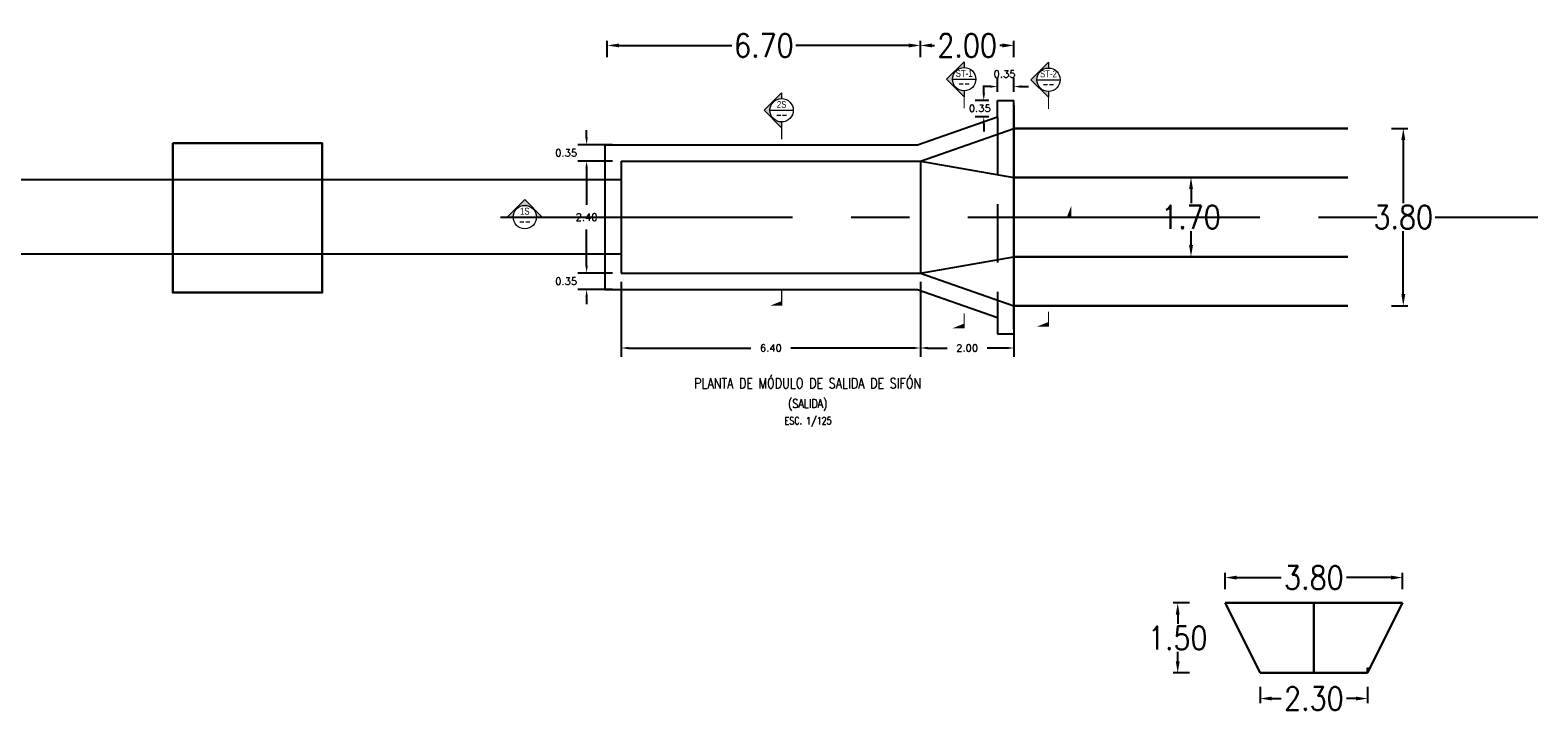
# Model space of a CAD drawing. Header units: metres. Extents: x 725561 to 725799, y 9150913 to 9151110.
# Tile 26 of 37: x 725669 to 725702, y 9150961 to 9150975. Entities that reach past the tile are written whole.
import ezdxf
from ezdxf.enums import TextEntityAlignment as Align

# ---------------------------------------------------------------- set-up
doc = ezdxf.new("R2010")
doc.units = ezdxf.units.M
doc.linetypes.add('CENTER', pattern=[2, 1.25, -0.25, 0.25, -0.25])
doc.linetypes.add('HIDDEN', pattern=[0.375, 0.25, -0.125])
doc.layers.add('_Esctructura', color=1, linetype='Continuous', lineweight=30)
doc.layers.add('Textos', color=7, linetype='Continuous', lineweight=20)
for name, color, linetype in [('AIR.A3_NOTAS', 7, 'Continuous'), ('AIR.A3_SUB-TITULOS', 4, 'Continuous'), ('AIR.A3_TITULOS', 6, 'Continuous'), ('Layer1 (.05 Center )', 8, 'CENTER'), ('Layer1 (.05 HIDDEN)', 8, 'HIDDEN'), ('Layer1 (.05)', 8, 'Continuous'), ('Layer10 (.30)', 90, 'Continuous'), ('Layer2 (.10)', 1, 'Continuous'), ('Layer3 (.10)', 3, 'Continuous')]:
    doc.layers.add(name, color=color, linetype=linetype)
doc.styles.add('AIR-Simplex.(0.80)', font='simplex.shx', dxfattribs={"width": 0.8})
doc.styles.add('arial', font='arial.ttf', dxfattribs={"width": 0.8})
doc.styles.add('ROMANS', font='ROMANS.shx', dxfattribs={"width": 0.85})
doc.styles.add('SIMPLEX', font='simplex.shx')
doc.dimstyles.new('AIR-125 A3-RV', dxfattribs={"dimscale": 0.125, "dimtxt": 1.25, "dimasz": 1.25, "dimexe": 1.5, "dimexo": 1.5, "dimgap": 1.5, "dimtad": 0, "dimtih": 1, "dimtoh": 1, "dimzin": 1, "dimdsep": 46, "dimtxsty": 'SIMPLEX', "dimcen": 1.5, "dimdle": 1.5, "dimclrd": 1, "dimclre": 1, "dimclrt": 7, "dimadec": 0, "dimazin": 0, "dimtfac": 1, "dimtofl": 0, "dimtmove": 2, "dimatfit": 3, "dimfxl": 1.5, "dimtolj": 1, "dimtzin": 1, "dimarcsym": 0})
doc.dimstyles.new('Poh Style', dxfattribs={"dimscale": 0.5, "dimtxt": 1, "dimasz": 0.5, "dimexe": 0.2, "dimexo": 0.5, "dimgap": 0.1, "dimtad": 0, "dimtih": 1, "dimtoh": 1, "dimzin": 3, "dimdsep": 46, "dimtxsty": 'ROMANS', "dimcen": 0.09, "dimclrd": 40, "dimclre": 40, "dimclrt": 7, "dimazin": 0, "dimtfac": 1, "dimtofl": 0, "dimtmove": 0, "dimatfit": 3, "dimfxl": 0.5, "dimfxlon": 1, "dimtolj": 1, "dimtzin": 0, "dimarcsym": 0})

# ---------------------------------------------------------------- blocks, each defined once
blk = doc.blocks.new('*D983')
at = {"layer": '_Esctructura', "color": 40, "lineweight": -2, "transparency": 16777216}
for p, q in [((725694.919, 9150963.495), (725694.919, 9150963.845)), ((725695.169, 9150963.745), (725696.122, 9150963.745)), ((725698.469, 9150963.745), (725697.517, 9150963.745)), ((725698.719, 9150963.495), (725698.719, 9150963.845))]:
    blk.add_line(p, q, dxfattribs=at)
at = {"layer": '_Esctructura', "color": 40, "transparency": 16777216}
for points in [[(725695.169, 9150963.787), (725695.169, 9150963.703), (725694.919, 9150963.745)], [(725698.469, 9150963.787), (725698.469, 9150963.703), (725698.719, 9150963.745)]]:
    blk.add_solid(points, dxfattribs=at)
at = {"layer": 'Defpoints', "color": 0, "transparency": 16777216}
for p in [(725698.719, 9150963.745), (725694.919, 9150963.202), (725698.719, 9150963.202)]:
    blk.add_point(p, dxfattribs=at)
at = {"layer": '_Esctructura', "color": 7, "transparency": 16777216, "insert": (725696.819, 9150963.745), "char_height": 0.5, "attachment_point": 5, "style": 'ROMANS'}
blk.add_mtext('\\A1;3.80', dxfattribs=at)
blk = doc.blocks.new('*D984')
at = {"layer": '_Esctructura', "color": 40, "lineweight": -2, "transparency": 16777216}
for p, q in [((725694.156, 9150963.202), (725693.806, 9150963.202)), ((725693.906, 9150962.952), (725693.906, 9150962.752)), ((725693.906, 9150961.952), (725693.906, 9150962.152)), ((725694.156, 9150961.702), (725693.806, 9150961.702))]:
    blk.add_line(p, q, dxfattribs=at)
at = {"layer": '_Esctructura', "color": 40, "transparency": 16777216}
for points in [[(725693.864, 9150962.952), (725693.947, 9150962.952), (725693.906, 9150963.202)], [(725693.864, 9150961.952), (725693.947, 9150961.952), (725693.906, 9150961.702)]]:
    blk.add_solid(points, dxfattribs=at)
at = {"layer": 'Defpoints', "color": 0, "transparency": 16777216}
for p in [(725694.919, 9150963.202), (725693.906, 9150961.702), (725695.669, 9150961.702)]:
    blk.add_point(p, dxfattribs=at)
at = {"layer": '_Esctructura', "color": 7, "transparency": 16777216, "insert": (725693.906, 9150962.452), "char_height": 0.5, "attachment_point": 5, "style": 'ROMANS'}
blk.add_mtext('\\A1;1.50', dxfattribs=at)
blk = doc.blocks.new('*D985')
at = {"layer": '_Esctructura', "color": 40, "lineweight": -2, "transparency": 16777216}
for p, q in [((725695.669, 9150961.404), (725695.669, 9150961.054)), ((725697.969, 9150961.404), (725697.969, 9150961.054)), ((725695.919, 9150961.154), (725696.122, 9150961.154)), ((725697.719, 9150961.154), (725697.517, 9150961.154))]:
    blk.add_line(p, q, dxfattribs=at)
at = {"layer": '_Esctructura', "color": 40, "transparency": 16777216}
for points in [[(725695.919, 9150961.196), (725695.919, 9150961.113), (725695.669, 9150961.154)], [(725697.719, 9150961.196), (725697.719, 9150961.113), (725697.969, 9150961.154)]]:
    blk.add_solid(points, dxfattribs=at)
at = {"layer": 'Defpoints', "color": 0, "transparency": 16777216}
for p in [(725695.669, 9150961.702), (725697.969, 9150961.702), (725697.969, 9150961.154)]:
    blk.add_point(p, dxfattribs=at)
at = {"layer": '_Esctructura', "color": 7, "transparency": 16777216, "insert": (725696.819, 9150961.154), "char_height": 0.5, "attachment_point": 5, "style": 'ROMANS'}
blk.add_mtext('\\A1;2.30', dxfattribs=at)
blk = doc.blocks.new('*D911')
at = {"layer": '_Esctructura', "color": 40, "lineweight": -2, "transparency": 16777216}
for p, q in [((725681.7, 9150974.892), (725681.7, 9150975.242)), ((725688.4, 9150974.892), (725688.4, 9150975.242)), ((725681.95, 9150975.142), (725684.362, 9150975.142)), ((725688.15, 9150975.142), (725685.737, 9150975.142))]:
    blk.add_line(p, q, dxfattribs=at)
at = {"layer": '_Esctructura', "color": 40, "transparency": 16777216}
for points in [[(725681.95, 9150975.184), (725681.95, 9150975.1), (725681.7, 9150975.142)], [(725688.15, 9150975.184), (725688.15, 9150975.1), (725688.4, 9150975.142)]]:
    blk.add_solid(points, dxfattribs=at)
at = {"layer": 'Defpoints', "color": 0, "transparency": 16777216}
for p in [(725688.4, 9150975.142), (725681.7, 9150972.966), (725688.4, 9150972.666)]:
    blk.add_point(p, dxfattribs=at)
at = {"layer": '_Esctructura', "color": 7, "transparency": 16777216, "insert": (725685.05, 9150975.142), "char_height": 0.5, "attachment_point": 5, "style": 'ROMANS'}
blk.add_mtext('\\A1;6.70', dxfattribs=at)
blk = doc.blocks.new('*D912')
at = {"layer": '_Esctructura', "color": 40, "lineweight": -2, "transparency": 16777216}
for p, q in [((725688.4, 9150974.892), (725688.4, 9150975.242)), ((725690.4, 9150974.892), (725690.4, 9150975.242)), ((725688.65, 9150975.142), (725688.702, 9150975.142)), ((725690.15, 9150975.142), (725690.097, 9150975.142))]:
    blk.add_line(p, q, dxfattribs=at)
at = {"layer": '_Esctructura', "color": 40, "transparency": 16777216}
for points in [[(725688.65, 9150975.184), (725688.65, 9150975.1), (725688.4, 9150975.142)], [(725690.15, 9150975.184), (725690.15, 9150975.1), (725690.4, 9150975.142)]]:
    blk.add_solid(points, dxfattribs=at)
at = {"layer": 'Defpoints', "color": 0, "transparency": 16777216}
for p in [(725690.4, 9150975.142), (725690.4, 9150973.866), (725688.4, 9150972.666)]:
    blk.add_point(p, dxfattribs=at)
at = {"layer": '_Esctructura', "color": 7, "transparency": 16777216, "insert": (725689.4, 9150975.142), "char_height": 0.5, "attachment_point": 5, "style": 'ROMANS'}
blk.add_mtext('\\A1;2.00', dxfattribs=at)
blk = doc.blocks.new('*D997')
at = {"layer": '_Esctructura', "color": 40, "lineweight": -2, "transparency": 16777216}
for p, q in [((725698.483, 9150973.366), (725698.833, 9150973.366)), ((725698.733, 9150973.116), (725698.733, 9150971.766)), ((725698.733, 9150969.816), (725698.733, 9150971.166)), ((725698.483, 9150969.566), (725698.833, 9150969.566))]:
    blk.add_line(p, q, dxfattribs=at)
at = {"layer": '_Esctructura', "color": 40, "transparency": 16777216}
for points in [[(725698.691, 9150973.116), (725698.775, 9150973.116), (725698.733, 9150973.366)], [(725698.691, 9150969.816), (725698.775, 9150969.816), (725698.733, 9150969.566)]]:
    blk.add_solid(points, dxfattribs=at)
at = {"layer": 'Defpoints', "color": 0, "transparency": 16777216}
for p in [(725697.545, 9150973.366), (725697.545, 9150969.566), (725698.733, 9150969.566)]:
    blk.add_point(p, dxfattribs=at)
at = {"layer": '_Esctructura', "color": 7, "transparency": 16777216, "insert": (725698.733, 9150971.466), "char_height": 0.5, "attachment_point": 5, "style": 'ROMANS'}
blk.add_mtext('\\A1;3.80', dxfattribs=at)
blk = doc.blocks.new('*D998')
at = {"layer": '_Esctructura', "color": 40, "lineweight": -2, "transparency": 16777216}
for p, q in [((725694.19, 9150972.316), (725694.29, 9150972.316)), ((725694.19, 9150972.066), (725694.19, 9150971.766)), ((725694.19, 9150970.866), (725694.19, 9150971.166)), ((725694.19, 9150970.616), (725694.29, 9150970.616))]:
    blk.add_line(p, q, dxfattribs=at)
at = {"layer": '_Esctructura', "color": 40, "transparency": 16777216}
for points in [[(725694.149, 9150972.066), (725694.232, 9150972.066), (725694.19, 9150972.316)], [(725694.149, 9150970.866), (725694.232, 9150970.866), (725694.19, 9150970.616)]]:
    blk.add_solid(points, dxfattribs=at)
at = {"layer": 'Defpoints', "color": 0, "transparency": 16777216}
for p in [(725693.972, 9150972.316), (725693.972, 9150970.616), (725694.19, 9150970.616)]:
    blk.add_point(p, dxfattribs=at)
at = {"layer": '_Esctructura', "color": 7, "transparency": 16777216, "insert": (725694.19, 9150971.466), "char_height": 0.5, "attachment_point": 5, "style": 'ROMANS'}
blk.add_mtext('\\A1;1.70', dxfattribs=at)
blk = doc.blocks.new('*D1004')
at = {"layer": 'Defpoints', "color": 0, "transparency": 16777216}
for p in [(725682, 9150970.266), (725688.4, 9150970.266), (725688.4, 9150968.662)]:
    blk.add_point(p, dxfattribs=at)
at = {"layer": 'Layer3 (.10)', "color": 1, "lineweight": -2, "transparency": 16777216}
for p, q in [((725682, 9150970.079), (725682, 9150968.474)), ((725688.4, 9150970.079), (725688.4, 9150968.474)), ((725682.156, 9150968.662), (725684.774, 9150968.662)), ((725688.244, 9150968.662), (725685.625, 9150968.662))]:
    blk.add_line(p, q, dxfattribs=at)
at = {"layer": 'Layer3 (.10)', "color": 1, "transparency": 16777216}
for points in [[(725682.156, 9150968.688), (725682.156, 9150968.636), (725682, 9150968.662)], [(725688.244, 9150968.688), (725688.244, 9150968.636), (725688.4, 9150968.662)]]:
    blk.add_solid(points, dxfattribs=at)
at = {"layer": 'Layer3 (.10)', "color": 7, "transparency": 16777216, "insert": (725685.2, 9150968.662), "char_height": 0.1562, "attachment_point": 5, "style": 'SIMPLEX'}
blk.add_mtext('\\A1;6.40', dxfattribs=at)
blk = doc.blocks.new('*D1005')
at = {"layer": 'Defpoints', "color": 0, "transparency": 16777216}
for p in [(725688.4, 9150970.266), (725690.4, 9150969.566), (725690.4, 9150968.662)]:
    blk.add_point(p, dxfattribs=at)
at = {"layer": 'Layer3 (.10)', "color": 1, "lineweight": -2, "transparency": 16777216}
for p, q in [((725688.4, 9150970.079), (725688.4, 9150968.474)), ((725690.4, 9150969.379), (725690.4, 9150968.474)), ((725688.556, 9150968.662), (725688.974, 9150968.662)), ((725690.244, 9150968.662), (725689.825, 9150968.662))]:
    blk.add_line(p, q, dxfattribs=at)
at = {"layer": 'Layer3 (.10)', "color": 1, "transparency": 16777216}
for points in [[(725688.556, 9150968.688), (725688.556, 9150968.636), (725688.4, 9150968.662)], [(725690.244, 9150968.688), (725690.244, 9150968.636), (725690.4, 9150968.662)]]:
    blk.add_solid(points, dxfattribs=at)
at = {"layer": 'Layer3 (.10)', "color": 7, "transparency": 16777216, "insert": (725689.4, 9150968.662), "char_height": 0.1562, "attachment_point": 5, "style": 'SIMPLEX'}
blk.add_mtext('\\A1;2.00', dxfattribs=at)
blk = doc.blocks.new('*D917')
at = {"layer": 'Defpoints', "color": 0, "transparency": 16777216}
for p in [(725681.65, 9150972.666), (725681.257, 9150970.266), (725681.65, 9150970.266)]:
    blk.add_point(p, dxfattribs=at)
at = {"layer": 'Layer3 (.10)', "color": 1, "lineweight": -2, "transparency": 16777216}
for p, q in [((725681.462, 9150972.666), (725681.069, 9150972.666)), ((725681.257, 9150972.51), (725681.257, 9150971.732)), ((725681.257, 9150970.422), (725681.257, 9150971.201)), ((725681.462, 9150970.266), (725681.069, 9150970.266))]:
    blk.add_line(p, q, dxfattribs=at)
at = {"layer": 'Layer3 (.10)', "color": 1, "transparency": 16777216}
for points in [[(725681.231, 9150972.51), (725681.283, 9150972.51), (725681.257, 9150972.666)], [(725681.231, 9150970.422), (725681.283, 9150970.422), (725681.257, 9150970.266)]]:
    blk.add_solid(points, dxfattribs=at)
at = {"layer": 'Layer3 (.10)', "color": 7, "transparency": 16777216, "insert": (725681.257, 9150971.466), "char_height": 0.1562, "attachment_point": 5, "style": 'SIMPLEX'}
blk.add_mtext('\\A1;2.40', dxfattribs=at)
blk = doc.blocks.new('*U61')
at = {"layer": 'Textos'}
blk.add_hatch(color=256, dxfattribs=at).paths.add_polyline_path([(0, 7.5), (0, 5, 1), (0, -5), (0, -7.5), (-7.5, 0)])
blk.add_line((-5, 0), (5, 0), dxfattribs=at)
blk.add_lwpolyline([(0, -5), (0, -7.5), (-7.5, 0), (0, 7.5), (0, 5)], dxfattribs=at)
at = {"layer": 'Textos', "const_width": 0.5}
for points in [[(0, -5), (0, -12.5)], [(0, -83.73), (0, -77.3)]]:
    blk.add_lwpolyline(points, dxfattribs=at)
at = {"layer": 'Textos'}
blk.add_circle((0, 0), 5, dxfattribs=at)
blk.add_solid([(0, -83.73), (-5, -83.73), (0, -81.73)], dxfattribs=at)
at = {"layer": 'Textos', "style": 'arial', "width": 0.8, "flags": 8}
blk.add_attdef('A', text='', height=3, dxfattribs=at).set_placement((0, 2.5), align=Align.MIDDLE_CENTER)
at = {"layer": 'Textos', "style": 'SIMPLEX', "width": 0.643678, "flags": 8}
blk.add_attdef(' DWG.125 ', text='', height=2.25, dxfattribs=at).set_placement((-4, -3), (4, -3), align=Align.FIT)
blk = doc.blocks.new('*U60')
at = {"layer": 'Textos'}
blk.add_hatch(color=256, dxfattribs=at).paths.add_polyline_path([(-7.5, 0), (-5, 0, -1), (5, 0), (7.5, 0), (0, 7.5)])
blk.add_line((-5, 0), (5, 0), dxfattribs=at)
blk.add_lwpolyline([(5, 0), (7.5, 0), (0, 7.5), (-7.5, 0), (-5, 0)], dxfattribs=at)
at = {"layer": 'Textos', "const_width": 0.5}
for points in [[(5, 0), (12.5, 0)], [(233.97, 0), (227.55, 0)]]:
    blk.add_lwpolyline(points, dxfattribs=at)
at = {"layer": 'Textos'}
blk.add_circle((0, 0), 5, dxfattribs=at)
blk.add_solid([(233.97, 0), (233.97, 5), (231.97, 0)], dxfattribs=at)
at = {"layer": 'Textos', "style": 'arial', "width": 0.8, "flags": 8}
blk.add_attdef('A', text='', height=3, dxfattribs=at).set_placement((0, 2.5), align=Align.MIDDLE_CENTER)
at = {"layer": 'Textos', "style": 'SIMPLEX', "width": 0.643678, "flags": 8}
blk.add_attdef(' DWG.125 ', text='', height=2.25, dxfattribs=at).set_placement((-4, -3), (4, -3), align=Align.FIT)
blk = doc.blocks.new('A1-T-PLANTA (2)')
at = {"layer": 'AIR.A3_NOTAS', "style": 'AIR-Simplex.(0.80)', "width": 0.8}
blk.add_attdef('NOTAS', text='', height=1.25, dxfattribs=at).set_placement((0.07, -2.7), align=Align.MIDDLE_CENTER)
at = {"layer": 'AIR.A3_SUB-TITULOS', "style": 'AIR-Simplex.(0.80)', "width": 0.8}
blk.add_attdef('SUBTÍTULO', text='', height=1.5, dxfattribs=at).set_placement((0, 0), align=Align.MIDDLE_CENTER)
at = {"layer": 'AIR.A3_TITULOS', "style": 'AIR-Simplex.(0.80)', "width": 0.8}
blk.add_attdef('TÍTULO', text='', height=1.75, dxfattribs=at).set_placement((0, 2.96), align=Align.MIDDLE_CENTER)
blk = doc.blocks.new('*D943')
at = {"layer": 'Defpoints', "color": 0, "transparency": 16777216}
for p in [(725690.05, 9150973.965), (725690.4, 9150974.261), (725690.4, 9150973.965)]:
    blk.add_point(p, dxfattribs=at)
at = {"layer": 'Layer3 (.10)', "color": 1, "lineweight": -2, "transparency": 16777216}
for p, q in [((725690.05, 9150974.152), (725690.05, 9150974.448)), ((725690.4, 9150974.152), (725690.4, 9150974.448)), ((725689.894, 9150974.261), (725689.737, 9150974.261)), ((725690.556, 9150974.261), (725690.712, 9150974.261))]:
    blk.add_line(p, q, dxfattribs=at)
at = {"layer": 'Layer3 (.10)', "color": 1, "transparency": 16777216}
for points in [[(725689.894, 9150974.287), (725689.894, 9150974.235), (725690.05, 9150974.261)], [(725690.556, 9150974.287), (725690.556, 9150974.235), (725690.4, 9150974.261)]]:
    blk.add_solid(points, dxfattribs=at)
at = {"layer": 'Layer3 (.10)', "color": 7, "transparency": 16777216, "insert": (725690.201, 9150974.53), "char_height": 0.1562, "attachment_point": 5, "style": 'SIMPLEX'}
blk.add_mtext('\\A1;0.35', dxfattribs=at)
blk = doc.blocks.new('*D944')
at = {"layer": 'Defpoints', "color": 0, "transparency": 16777216}
for p in [(725690.05, 9150973.965), (725689.755, 9150973.615), (725690.05, 9150973.615)]:
    blk.add_point(p, dxfattribs=at)
at = {"layer": 'Layer3 (.10)', "color": 1, "lineweight": -2, "transparency": 16777216}
for p, q in [((725689.755, 9150974.121), (725689.755, 9150974.277)), ((725689.862, 9150973.965), (725689.568, 9150973.965)), ((725689.862, 9150973.615), (725689.568, 9150973.615)), ((725689.755, 9150973.458), (725689.755, 9150973.302))]:
    blk.add_line(p, q, dxfattribs=at)
at = {"layer": 'Layer3 (.10)', "color": 1, "transparency": 16777216}
for points in [[(725689.729, 9150974.121), (725689.781, 9150974.121), (725689.755, 9150973.965)], [(725689.729, 9150973.458), (725689.781, 9150973.458), (725689.755, 9150973.615)]]:
    blk.add_solid(points, dxfattribs=at)
at = {"layer": 'Layer3 (.10)', "color": 7, "transparency": 16777216, "insert": (725689.67, 9150973.795), "char_height": 0.1562, "attachment_point": 5, "style": 'SIMPLEX'}
blk.add_mtext('\\A1;0.35', dxfattribs=at)
blk = doc.blocks.new('*U68')
at = {"layer": 'Textos'}
blk.add_hatch(color=256, dxfattribs=at).paths.add_polyline_path([(0, 7.5), (0, 5, 1), (0, -5), (0, -7.5), (-7.5, 0)])
blk.add_line((-5, 0), (5, 0), dxfattribs=at)
blk.add_lwpolyline([(0, -5), (0, -7.5), (-7.5, 0), (0, 7.5), (0, 5)], dxfattribs=at)
at = {"layer": 'Textos', "const_width": 0.5}
for points in [[(0, -5), (0, -12.5)], [(0, -105.8), (0, -99.37)]]:
    blk.add_lwpolyline(points, dxfattribs=at)
at = {"layer": 'Textos'}
blk.add_circle((0, 0), 5, dxfattribs=at)
blk.add_solid([(0, -105.8), (-5, -105.8), (0, -103.8)], dxfattribs=at)
at = {"layer": 'Textos', "style": 'arial', "width": 0.8, "flags": 8}
blk.add_attdef('A', text='', height=3, dxfattribs=at).set_placement((0, 2.5), align=Align.MIDDLE_CENTER)
at = {"layer": 'Textos', "style": 'SIMPLEX', "width": 0.643678, "flags": 8}
blk.add_attdef(' DWG.125 ', text='', height=2.25, dxfattribs=at).set_placement((-4, -3), (4, -3), align=Align.FIT)
blk = doc.blocks.new('*U67')
at = {"layer": 'Textos'}
blk.add_hatch(color=256, dxfattribs=at).paths.add_polyline_path([(0, 7.5), (0, 5, 1), (0, -5), (0, -7.5), (-7.5, 0)])
blk.add_line((-5, 0), (5, 0), dxfattribs=at)
blk.add_lwpolyline([(0, -5), (0, -7.5), (-7.5, 0), (0, 7.5), (0, 5)], dxfattribs=at)
at = {"layer": 'Textos', "const_width": 0.5}
for points in [[(0, -5), (0, -12.5)], [(0, -106.69), (0, -100.26)]]:
    blk.add_lwpolyline(points, dxfattribs=at)
at = {"layer": 'Textos'}
blk.add_circle((0, 0), 5, dxfattribs=at)
blk.add_solid([(0, -106.69), (-5, -106.69), (0, -104.69)], dxfattribs=at)
at = {"layer": 'Textos', "style": 'arial', "width": 0.8, "flags": 8}
blk.add_attdef('A', text='', height=3, dxfattribs=at).set_placement((0, 2.5), align=Align.MIDDLE_CENTER)
at = {"layer": 'Textos', "style": 'SIMPLEX', "width": 0.643678, "flags": 8}
blk.add_attdef(' DWG.125 ', text='', height=2.25, dxfattribs=at).set_placement((-4, -3), (4, -3), align=Align.FIT)
blk = doc.blocks.new('*D960')
at = {"layer": 'Defpoints', "color": 0, "transparency": 16777216}
for p in [(725681.257, 9150973.016), (725682, 9150973.016), (725682, 9150972.666)]:
    blk.add_point(p, dxfattribs=at)
at = {"layer": 'Layer2 (.10)', "color": 1, "lineweight": -2, "transparency": 16777216}
for p, q in [((725681.257, 9150973.172), (725681.257, 9150973.329)), ((725681.812, 9150973.016), (725681.069, 9150973.016)), ((725681.812, 9150972.666), (725681.069, 9150972.666)), ((725681.257, 9150972.51), (725681.257, 9150972.354))]:
    blk.add_line(p, q, dxfattribs=at)
at = {"layer": 'Layer2 (.10)', "color": 1, "transparency": 16777216}
for points in [[(725681.231, 9150973.172), (725681.283, 9150973.172), (725681.257, 9150973.016)], [(725681.231, 9150972.51), (725681.283, 9150972.51), (725681.257, 9150972.666)]]:
    blk.add_solid(points, dxfattribs=at)
at = {"layer": 'Layer2 (.10)', "color": 7, "transparency": 16777216, "insert": (725680.819, 9150972.841), "char_height": 0.1562, "attachment_point": 5, "style": 'SIMPLEX'}
blk.add_mtext('\\A1;0.35', dxfattribs=at)
blk = doc.blocks.new('*D961')
at = {"layer": 'Defpoints', "color": 0, "transparency": 16777216}
for p in [(725682, 9150970.266), (725681.257, 9150969.916), (725682, 9150969.916)]:
    blk.add_point(p, dxfattribs=at)
at = {"layer": 'Layer2 (.10)', "color": 1, "lineweight": -2, "transparency": 16777216}
for p, q in [((725681.257, 9150970.422), (725681.257, 9150970.579)), ((725681.812, 9150970.266), (725681.069, 9150970.266)), ((725681.812, 9150969.916), (725681.069, 9150969.916)), ((725681.257, 9150969.76), (725681.257, 9150969.604))]:
    blk.add_line(p, q, dxfattribs=at)
at = {"layer": 'Layer2 (.10)', "color": 1, "transparency": 16777216}
for points in [[(725681.231, 9150970.422), (725681.283, 9150970.422), (725681.257, 9150970.266)], [(725681.231, 9150969.76), (725681.283, 9150969.76), (725681.257, 9150969.916)]]:
    blk.add_solid(points, dxfattribs=at)
at = {"layer": 'Layer2 (.10)', "color": 7, "transparency": 16777216, "insert": (725680.819, 9150970.091), "char_height": 0.1562, "attachment_point": 5, "style": 'SIMPLEX'}
blk.add_mtext('\\A1;0.35', dxfattribs=at)

msp = doc.modelspace()

# ---------------------------------------------------------------- linework, layer by layer
at = {"flags": 128}
msp.add_lwpolyline([(725697.969, 9150961.702), (725697.969, 9150961.802), (725698.019, 9150961.802)], dxfattribs=at)
at = {"layer": '_Esctructura'}
for p, q in [((725690.4, 9150973.366), (725690.4, 9150973.866)), ((725690.4, 9150973.366), (725690.4, 9150969.566)), ((725690.4, 9150973.366), (725697.545, 9150973.366)), ((725690.4, 9150972.616), (725690.4, 9150970.316)), ((725690.4, 9150972.316), (725697.545, 9150972.316)), ((725690.4, 9150970.616), (725697.545, 9150970.616)), ((725690.4, 9150969.066), (725690.4, 9150969.566)), ((725690.4, 9150969.566), (725697.545, 9150969.566)), ((725695.669, 9150961.702), (725694.919, 9150963.202)), ((725694.919, 9150963.202), (725698.719, 9150963.202)), ((725696.819, 9150961.702), (725696.819, 9150963.202)), ((725697.969, 9150961.702), (725698.719, 9150963.202)), ((725695.669, 9150961.702), (725697.969, 9150961.702))]:
    msp.add_line(p, q, dxfattribs=at)
msp.add_lwpolyline([(725672.4, 9150973.048), (725675.6, 9150973.048), (725675.6, 9150969.848), (725672.4, 9150969.848)], close=True, dxfattribs=at)
at = {"layer": 'Layer1 (.05 Center )', "ltscale": 5}
msp.add_lwpolyline([(725679.415, 9150971.466), (725701.612, 9150971.466)], dxfattribs=at)
at = {"layer": 'Layer1 (.05 HIDDEN)', "ltscale": 5}
msp.add_lwpolyline([(725690.05, 9150973.615), (725690.05, 9150969.318)], dxfattribs=at)
at = {"layer": 'Layer1 (.05)'}
for p, q in [((725682, 9150972.261), (725612, 9150972.261)), ((725682, 9150970.671), (725612, 9150970.671))]:
    msp.add_line(p, q, dxfattribs=at)
at = {"layer": 'Layer10 (.30)'}
for p, q in [((725690.05, 9150973.615), (725690.05, 9150973.965)), ((725690.05, 9150973.965), (725690.4, 9150973.965)), ((725688.34, 9150973.016), (725690.05, 9150973.615)), ((725688.4, 9150972.666), (725690.4, 9150973.366)), ((725681.65, 9150973.016), (725688.34, 9150973.016)), ((725681.65, 9150973.016), (725681.65, 9150969.916)), ((725682, 9150972.666), (725688.4, 9150972.666)), ((725682, 9150972.666), (725682, 9150970.266)), ((725682, 9150970.266), (725688.4, 9150970.266)), ((725688.4, 9150970.266), (725690.4, 9150969.566)), ((725681.65, 9150969.916), (725688.34, 9150969.916)), ((725688.34, 9150969.916), (725690.05, 9150969.318)), ((725690.05, 9150969.318), (725690.05, 9150968.968)), ((725690.05, 9150968.968), (725690.4, 9150968.968))]:
    msp.add_line(p, q, dxfattribs=at)
for points in [[(725690.4, 9150973.366), (725690.4, 9150973.965)], [(725690.4, 9150969.566), (725690.4, 9150968.968)]]:
    msp.add_lwpolyline(points, dxfattribs=at)
at = {"layer": 'Layer2 (.10)'}
for points in [[(725688.4, 9150972.666), (725688.4, 9150970.266)], [(725688.4, 9150972.666), (725690.4, 9150972.316)], [(725688.4, 9150970.266), (725690.4, 9150970.616)]]:
    msp.add_lwpolyline(points, dxfattribs=at)

# ---------------------------------------------------------------- block references
ref = msp.add_blockref('*U67', (725689.336, 9150974.419), dxfattribs=dict(xscale=0.05, yscale=0.05, zscale=0.05))
ref.add_attrib('A', 'ST-1', dxfattribs={"layer": 'Textos', "height": 0.15, "style": 'arial', "width": 0.8}).set_placement((725689.336, 9150974.544), align=Align.MIDDLE_CENTER)
ref.add_attrib(' DWG.125 ', ' -- ', dxfattribs={"layer": 'Textos', "height": 0.1125, "style": 'SIMPLEX', "width": 0.82963}).set_placement((725689.136, 9150974.269), (725689.536, 9150974.269), align=Align.FIT)
ref = msp.add_blockref('*U68', (725691.14, 9150974.409), dxfattribs=dict(xscale=0.05, yscale=0.05, zscale=0.05))
ref.add_attrib('A', 'ST-2', dxfattribs={"layer": 'Textos', "height": 0.15, "style": 'arial', "width": 0.8}).set_placement((725691.14, 9150974.534), align=Align.MIDDLE_CENTER)
ref.add_attrib(' DWG.125 ', ' -- ', dxfattribs={"layer": 'Textos', "height": 0.1125, "style": 'SIMPLEX', "width": 0.82963}).set_placement((725690.94, 9150974.259), (725691.34, 9150974.259), align=Align.FIT)
ref = msp.add_blockref('*U61', (725685.43, 9150973.753), dxfattribs=dict(xscale=0.05, yscale=0.05, zscale=0.05))
ref.add_attrib('A', '2S', dxfattribs={"layer": 'Textos', "height": 0.15, "style": 'arial', "width": 0.8}).set_placement((725685.43, 9150973.878), align=Align.MIDDLE_CENTER)
ref.add_attrib(' DWG.125 ', ' -- ', dxfattribs={"layer": 'Textos', "height": 0.1125, "style": 'SIMPLEX', "width": 0.82963}).set_placement((725685.23, 9150973.603), (725685.63, 9150973.603), align=Align.FIT)
ref = msp.add_blockref('*U60', (725679.934, 9150971.466), dxfattribs=dict(xscale=0.05, yscale=0.05, zscale=0.05))
ref.add_attrib('A', '1S', dxfattribs={"layer": 'Textos', "height": 0.15, "style": 'arial', "width": 0.8}).set_placement((725679.934, 9150971.591), align=Align.MIDDLE_CENTER)
ref.add_attrib(' DWG.125 ', ' -- ', dxfattribs={"layer": 'Textos', "height": 0.1125, "style": 'SIMPLEX', "width": 0.82963}).set_placement((725679.734, 9150971.316), (725680.134, 9150971.316), align=Align.FIT)
at = {"color": 4}
ref = msp.add_blockref('A1-T-PLANTA (2)', (725685.987, 9150967.474), dxfattribs=dict(at, xscale=0.125, yscale=0.125, zscale=0.125))
ref.add_attrib('REFERENCIA', 'PLANTA DE MÓDULO DE SALIDA DE SIFÓN', dxfattribs={"layer": 'AIR.A3_TITULOS', "height": 0.21875, "style": 'AIR-Simplex.(0.80)', "width": 0.8}).set_placement((725685.987, 9150967.907), align=Align.MIDDLE_CENTER)
ref.add_attrib('PLANTA', '(SALIDA)', dxfattribs={"layer": 'AIR.A3_SUB-TITULOS', "height": 0.1875, "style": 'AIR-Simplex.(0.80)', "width": 0.8}).set_placement((725685.987, 9150967.474), align=Align.MIDDLE_CENTER)
ref.add_attrib('ESC. 1', 'ESC. 1/125', dxfattribs={"layer": 'AIR.A3_NOTAS', "height": 0.1562, "style": 'AIR-Simplex.(0.80)', "width": 0.8}).set_placement((725685.996, 9150967.105), align=Align.MIDDLE_CENTER)

# ---------------------------------------------------------------- dimensions: what is measured, and where the dimension line sits
at = {"layer": '_Esctructura'}
for base, p1, p2, picture, middle in [((725688.4, 9150975.142), (725681.7, 9150972.966), (725688.4, 9150972.666), '*D911', (725685.05, 9150975.142)), ((725697.969, 9150961.154), (725695.669, 9150961.702), (725697.969, 9150961.702), '*D985', (725696.819, 9150961.154))]:
    dim = msp.add_linear_dim(base=base, p1=p1, p2=p2, dimstyle='Poh Style', dxfattribs=at)
    dim.commit()
    dim.dimension.update_dxf_attribs({"geometry": picture, "text_midpoint": middle})
dim = msp.add_linear_dim(base=(725690.4, 9150975.142), p1=(725688.4, 9150972.666), p2=(725690.4, 9150973.866), dimstyle='Poh Style', override={"dimtmove": 1}, dxfattribs=at)
dim.commit()
dim.dimension.update_dxf_attribs({"geometry": '*D912', "text_midpoint": (725689.4, 9150975.142)})
for base, p1, p2, picture, middle in [((725698.733, 9150969.566), (725697.545, 9150973.366), (725697.545, 9150969.566), '*D997', (725698.733, 9150971.466)), ((725694.19, 9150970.616), (725693.972, 9150972.316), (725693.972, 9150970.616), '*D998', (725694.19, 9150971.466)), ((725693.906, 9150961.702), (725694.919, 9150963.202), (725695.669, 9150961.702), '*D984', (725693.906, 9150962.452))]:
    dim = msp.add_linear_dim(base=base, p1=p1, p2=p2, angle=90, dimstyle='Poh Style', dxfattribs=at)
    dim.commit()
    dim.dimension.update_dxf_attribs({"geometry": picture, "text_midpoint": middle})
dim = msp.add_aligned_dim(p1=(725694.919, 9150963.202), p2=(725698.719, 9150963.202), distance=0.543, dimstyle='Poh Style', dxfattribs=at)
dim.commit()
dim.dimension.update_dxf_attribs({"geometry": '*D983', "text_midpoint": (725696.819, 9150963.745)})
at = {"layer": 'Layer2 (.10)'}
for base, p1, p2, picture, middle in [((725681.257, 9150973.016), (725682, 9150972.666), (725682, 9150973.016), '*D960', (725680.819, 9150972.841)), ((725681.257, 9150969.916), (725682, 9150970.266), (725682, 9150969.916), '*D961', (725680.819, 9150970.091))]:
    dim = msp.add_linear_dim(base=base, p1=p1, p2=p2, angle=90, dimstyle='AIR-125 A3-RV', dxfattribs=at)
    dim.commit()
    dim.dimension.update_dxf_attribs({"geometry": picture, "text_midpoint": middle})
at = {"layer": 'Layer3 (.10)'}
dim = msp.add_linear_dim(base=(725690.4, 9150974.261), p1=(725690.05, 9150973.965), p2=(725690.4, 9150973.965), dimstyle='AIR-125 A3-RV', dxfattribs=at)
dim.commit()
dim.dimension.update_dxf_attribs({"geometry": '*D943', "text_midpoint": (725690.201, 9150974.53), "dimtype": 160})
dim = msp.add_linear_dim(base=(725689.755, 9150973.615), p1=(725690.05, 9150973.965), p2=(725690.05, 9150973.615), angle=90, dimstyle='AIR-125 A3-RV', dxfattribs=at)
dim.commit()
dim.dimension.update_dxf_attribs({"geometry": '*D944', "text_midpoint": (725689.67, 9150973.795), "dimtype": 160})
dim = msp.add_linear_dim(base=(725681.257, 9150970.266), p1=(725681.65, 9150972.666), p2=(725681.65, 9150970.266), angle=90, dimstyle='AIR-125 A3-RV', dxfattribs=at)
dim.commit()
dim.dimension.update_dxf_attribs({"geometry": '*D917', "text_midpoint": (725681.257, 9150971.466)})
for base, p1, p2, picture, middle in [((725688.4, 9150968.662), (725682, 9150970.266), (725688.4, 9150970.266), '*D1004', (725685.2, 9150968.662)), ((725690.4, 9150968.662), (725688.4, 9150970.266), (725690.4, 9150969.566), '*D1005', (725689.4, 9150968.662))]:
    dim = msp.add_linear_dim(base=base, p1=p1, p2=p2, dimstyle='AIR-125 A3-RV', dxfattribs=at)
    dim.commit()
    dim.dimension.update_dxf_attribs({"geometry": picture, "text_midpoint": middle})

doc.saveas('drawing.dxf')
